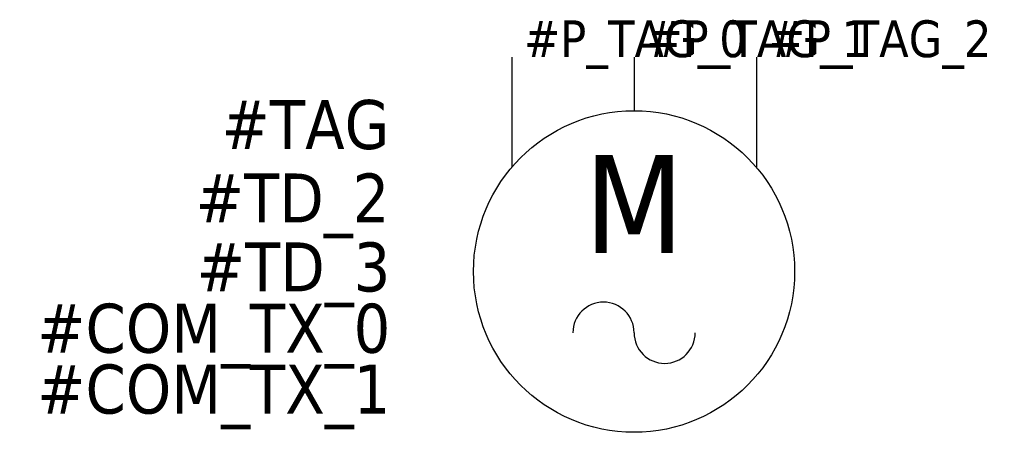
# Model space of a CAD drawing. Extents: x -20.1 to 20.1, y -15.3 to 1.5.
import ezdxf
from ezdxf.enums import TextEntityAlignment as Align

# ---------------------------------------------------------------- set-up
doc = ezdxf.new("R2010")
doc.units = 0
doc.header["$LTSCALE"] = 10
doc.linetypes.add('CONTINU', pattern=[0])
doc.layers.get('0').update_dxf_attribs({"linetype": 'CONTINUOUS'})
doc.styles.add('TAHOMA_STANDARD', font='txt')

msp = doc.modelspace()

# ---------------------------------------------------------------- linework, layer by layer
at = {"color": 0, "linetype": 'CONTINU'}
for p, q in [((0, 0), (0, -4.5)), ((5, 0), (5, -2.188)), ((10, 0), (10, -4.5))]:
    msp.add_line(p, q, dxfattribs=at)
msp.add_circle((5, -8.75), 6.562)
at = {"linetype": 'CONTINU'}
for centre, start, end in [((3.75, -11.25), 0, 180), ((6.25, -11.25), 180, 0)]:
    msp.add_arc(centre, 1.25, start, end, dxfattribs=at)

# ---------------------------------------------------------------- texts
at = {"style": 'TAHOMA_STANDARD'}
msp.add_text('M', height=4, dxfattribs=at).set_placement((5, -8), align=Align.CENTER)
for tag, p in [('#P_TAG_0', (0.5, 0)), ('#P_TAG_1', (5.5, 0)), ('#P_TAG_2', (10.5, 0))]:
    msp.add_attdef(tag, p, '', height=1.5, dxfattribs=at)
at = {"linetype": 'CONTINU', "style": 'TAHOMA_STANDARD'}
for tag, p in [('#TAG', (-5, -3.75)), ('#TD_2', (-5, -6.75)), ('#TD_3', (-4.96, -9.563)), ('#COM_TX_0', (-4.96, -12.064)), ('#COM_TX_1', (-4.96, -14.547))]:
    msp.add_attdef(tag, text='', height=2, dxfattribs=at).set_placement(p, align=Align.RIGHT)

doc.saveas('drawing.dxf')
